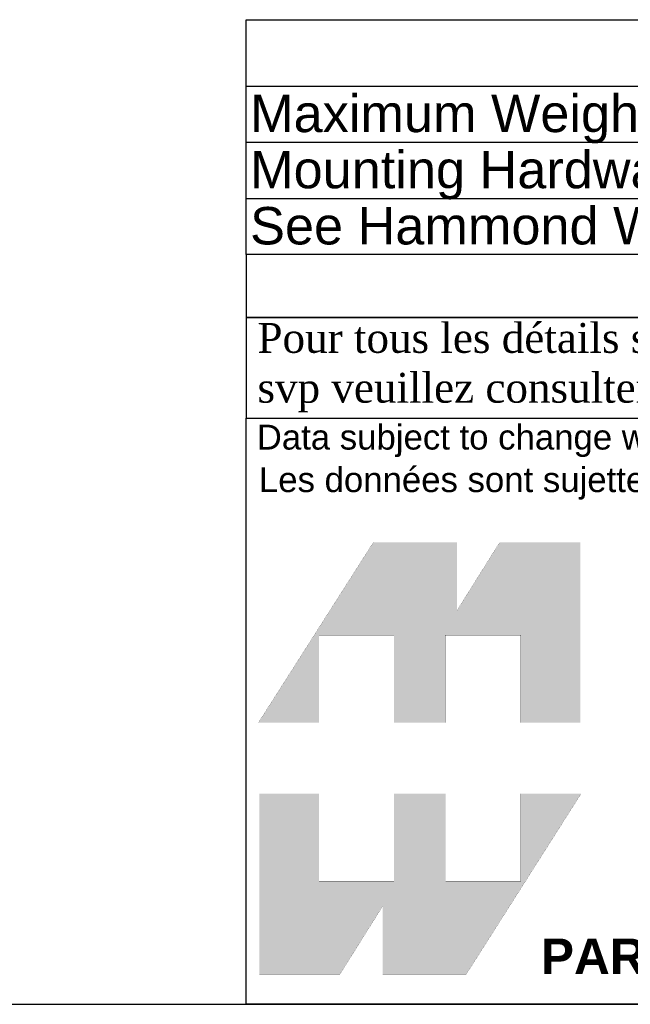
# Model space of a CAD drawing. Header units: inches. Extents: x 0 to 100, y 0 to 75.
# Tile 3 of 13: x 76 to 86, y 0 to 16. Entities that reach past the tile are written whole.
import ezdxf
from ezdxf import colors
from ezdxf.entities.mleader import LeaderData, LeaderLine
from ezdxf.enums import TextEntityAlignment as Align
from ezdxf.math import Vec2, Vec3

# ---------------------------------------------------------------- set-up
doc = ezdxf.new("R2010")
doc.units = ezdxf.units.IN
doc.header["$MEASUREMENT"] = 0
doc.layers.add('Default', color=7, linetype='Continuous')
doc.styles.add('SEACAD_Arial', font='arial.ttf')
doc.styles.add('SEACAD_ArialB', font='arialbd.ttf')

# ---------------------------------------------------------------- blocks, each defined once
blk = doc.blocks.new('SE2')
at = {"color": 7, "linetype": 'Continuous'}
for p, q in [((79.892, 14.715), (99.946, 14.715)), ((79.892, 13.815), (99.946, 13.815)), ((79.892, 12.915), (99.946, 12.915))]:
    blk.add_line(p, q, dxfattribs=at)
blk.add_lwpolyline([(79.892, 12.015), (79.892, 15.78), (99.946, 15.78), (99.946, 12.015), (79.892, 12.015)], dxfattribs=at)
for s, style, p in [('NOTES', 'SEACAD_ArialB', (88.499, 15.56)), ('Maximum Weight Load Capacity: 550 lb', 'SEACAD_Arial', (79.955, 14.578)), ('Mounting Hardware Included for 10-32 & 12-24 Rails', 'SEACAD_Arial', (79.955, 13.678)), ('See Hammond Website for More Information', 'SEACAD_Arial', (79.955, 12.778))]:
    blk.add_text(s, height=0.6, dxfattribs=dict(at, style=style)).set_placement(p, align=Align.TOP_LEFT)
blk = doc.blocks.new('_DOT')
at = {"color": 0}
blk.add_line((0, 0), (-1, 0), dxfattribs=at)
at = {"color": 0, "const_width": 0.333}
blk.add_lwpolyline([(-0.1665, 0, 1), (0.1665, 0, 1)], format="xyb", close=True, dxfattribs=at)
blk = doc.blocks.new('Block1')
at = {"layer": 'Default', "linetype": 'Continuous'}
for points in [[(-0.0026, 0.7074), (0.1678, 0.7074), (0.1678, 0.9533), (0.3791, 0.9533), (0.3791, 0.7074), (0.5228, 0.7074), (0.5228, 0.9533), (0.7357, 0.9533), (0.7357, 0.7074), (0.9035, 0.7074), (0.9035, 1.2145), (0.6765, 1.2145), (0.5564, 1.0231), (0.5564, 1.2145), (0.3209, 1.2145)], [(0.9056, 0.5076), (0.7357, 0.5076), (0.7357, 0.2617), (0.5244, 0.2617), (0.5244, 0.5076), (0.3791, 0.5076), (0.3791, 0.2617), (0.1678, 0.2617), (0.1678, 0.5076), (0, 0.5076), (0, 0), (0.2271, 0), (0.3471, 0.1914), (0.3471, 0), (0.5826, 0)]]:
    blk.add_hatch(color=7, dxfattribs=at).paths.add_polyline_path(points)
at = {"layer": 'Default', "color": 7, "linetype": 'Continuous', "const_width": 0.00035}
for points in [[(-0.0026, 0.7074), (0.3209, 1.2145), (0.5564, 1.2145), (0.5564, 1.0231), (0.6765, 1.2145), (0.9035, 1.2145), (0.9035, 0.7074), (0.7357, 0.7074), (0.7357, 0.9533), (0.5228, 0.9533), (0.5228, 0.7074), (0.3791, 0.7074), (0.3791, 0.9533), (0.1678, 0.9533), (0.1678, 0.7074), (-0.0026, 0.7074)], [(0.9056, 0.5076), (0.5826, 0), (0.3471, 0), (0.3471, 0.1914), (0.2271, 0), (0, 0), (0, 0.5076), (0.1678, 0.5076), (0.1678, 0.2617), (0.3791, 0.2617), (0.3791, 0.5076), (0.5244, 0.5076), (0.5244, 0.2617), (0.7357, 0.2617), (0.7357, 0.5076), (0.9056, 0.5076)]]:
    blk.add_lwpolyline(points, close=True, dxfattribs=at)
blk = doc.blocks.new('Block13')
at = {"layer": 'Default', "color": 7, "linetype": 'Continuous'}
for p, q in [((0, 0), (0, 1.6479)), ((0, 1.6479), (3.5155, 1.6479)), ((3.5155, 0), (0, 0))]:
    blk.add_line(p, q, dxfattribs=at)
at = {"layer": 'Default', "color": 7}
blk.add_blockref('Block1', (0.0371, 0.0841), dxfattribs=at)
at = {"layer": 'Default', "attachment_point": 1}
for s, insert, char_height, width in [('{\\fArial|b0||i0||c0|p34;\\C7;\\H7.e-002;\\W1.;\\T1.;Data subject to change without notice. Isometric drawing not to scale.}', (0.0298, 1.6292), 0.07, 3.486391), ('{\\fArial|b0||i0||c0|p34;\\C7;\\H7.e-002;\\W1.;\\T1.;Les données sont sujettes à changement sans préavis.}', (0.0359, 1.5097), 0.07, 3.235631), ('{\\fArial|b1||i0||c0|p34;\\C7;\\H0.1;\\W1.;PART NO. \\P}', (0.8294, 0.1844), 0.1, 0.655523)]:
    blk.add_mtext(s, dxfattribs=dict(at, insert=insert, char_height=char_height, width=width))
blk = doc.blocks.new('Block11')
at = {"layer": 'Default', "color": 7}
blk.add_blockref('Block13', (0, 0), dxfattribs=at)
blk = doc.blocks.new('Block10')
at = {"layer": 'Default', "color": 7}
blk.add_blockref('Block11', (0, 0), dxfattribs=at)
blk = doc.blocks.new('Block222')
at = {"layer": 'Default', "color": 7, "linetype": 'Continuous'}
blk.add_line((121.713, -88.163), (174.446, -88.163), dxfattribs=at)
at = {"layer": 'Default', "color": 7, "xscale": 15, "yscale": 15, "zscale": 15}
blk.add_blockref('Block10', (121.713, -88.163), dxfattribs=at)
at = {"layer": 'Default', "color": 7, "linetype": 'Continuous'}
ml = blk.add_multileader_mtext('Standard', dxfattribs=at)
ml.set_content('{\\pxsm0.9;\\fArial|b1||i0||c0|p34;\\W1.;BRS2P1919BK\\P}', color=7)
ml.set_leader_properties()
ml.set_arrow_properties(name='DOT')
ml.build(insert=Vec2(0, 0))
ml.multileader.update_dxf_attribs({"leader_type": 0, "dogleg_length": 0, "arrow_head_size": 2.25})
ctx = ml.context
ctx.base_point, ctx.char_height, ctx.arrow_head_size, ctx.landing_gap_size = Vec3(151.414, -85.88), 2.25, 2.25, 0.787
ctx.text_align_type = 1
notes = []
notes.append((ctx, [(0, (0, 0, 0), (0, 0), (1, 0), 1, [])]))
ctx.mtext.insert, ctx.mtext.alignment = Vec3(162.383, -84.733), 2
for ctx, leaders in notes:
    for number, flags, end, landing, length, lines in leaders:
        leader = LeaderData()
        leader.index, (leader.has_last_leader_line, leader.has_dogleg_vector, leader.attachment_direction) = number, flags
        leader.last_leader_point, leader.dogleg_vector, leader.dogleg_length = Vec3(end), Vec3(landing), length
        for number, points, colour, breaks in lines:
            line = LeaderLine()
            line.index, line.vertices, line.color, line.breaks = number, Vec3.list(points), colors.encode_raw_color(colour), breaks
            leader.lines.append(line)
        ctx.leaders.append(leader)

msp = doc.modelspace()

# ---------------------------------------------------------------- linework, layer by layer
at = {"layer": 'Default', "color": 7, "linetype": 'Continuous'}
msp.add_line((0, 0), (99.938, 0), dxfattribs=at)
for points in [[(79.892, 12.015), (79.892, 11.008), (99.939, 11.008), (99.939, 12.015), (79.892, 12.015)], [(79.892, 11.008), (79.892, 9.396), (99.937, 9.396), (99.937, 11.008), (79.892, 11.008)]]:
    msp.add_lwpolyline(points, dxfattribs=at)

# ---------------------------------------------------------------- block references
msp.add_blockref('SE2', (0, 0))
at = {"layer": 'Default', "color": 7, "xscale": 0.38, "yscale": 0.38, "zscale": 0.38}
msp.add_blockref('Block222', (33.641, 33.505), dxfattribs=at)

# ---------------------------------------------------------------- texts
at = {"layer": 'Default', "insert": (79.892, 10.202), "char_height": 0.479, "width": 20.24581, "attachment_point": 4}
msp.add_mtext('{\\fTimes New Roman|b0||i0||c0|p34;\\C7;\\H0.479;\\W1.; Pour tous les détails sur nos produits, \\P}{\\fTimes New Roman|b0||i0||c0|p34;\\C7;\\H0.479;\\W1.; svp veuillez consulter notre site www.hammondmfg.com                   }', dxfattribs=at)

doc.saveas('drawing.dxf')
